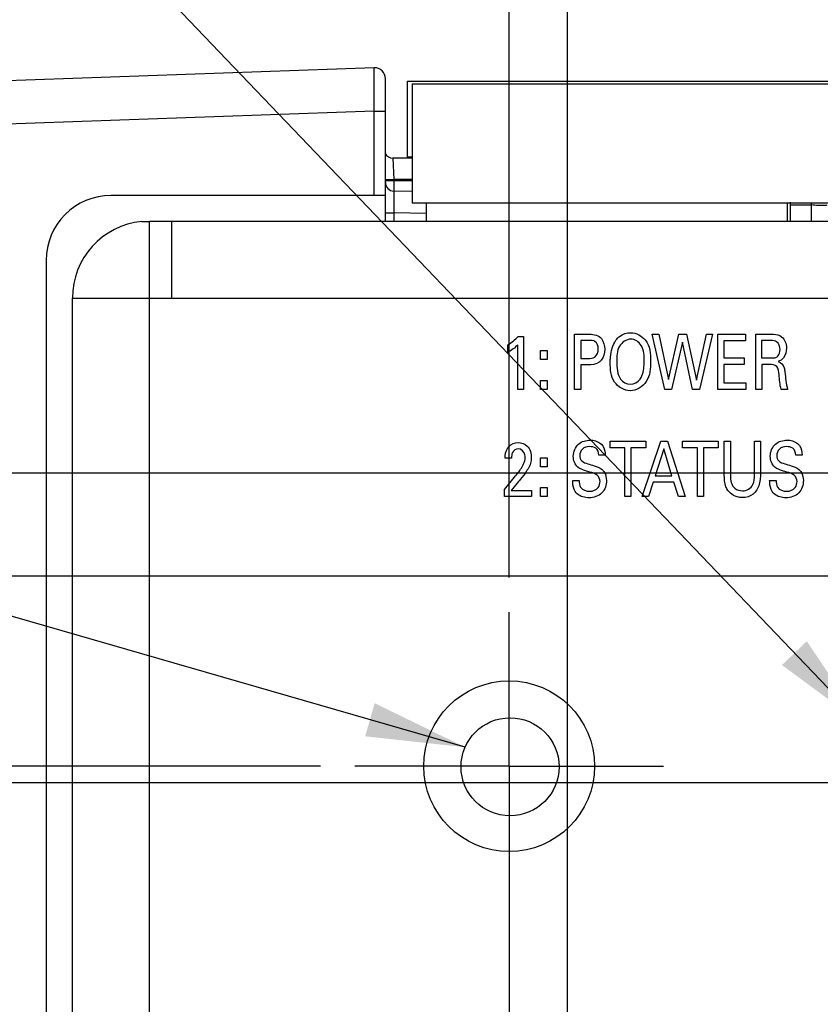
# Model space of a CAD drawing. Header units: inches. Extents: x 0 to 34, y 0 to 22.
# Tile 12 of 39: x 9.4 to 10.9, y 13.4 to 15.2. Entities that reach past the tile are written whole.
import ezdxf

# ---------------------------------------------------------------- set-up
doc = ezdxf.new("R2010")
doc.units = ezdxf.units.IN
doc.header["$LTSCALE"] = 1.87
doc.header["$MEASUREMENT"] = 0
doc.linetypes.add('CENTER', pattern=[0.6, 0.375, -0.075, 0.075, -0.075])
doc.layers.get('0').update_dxf_attribs({"linetype": 'CONTINUOUS'})
for name, color, linetype in [('02___PRT_ALL_AXES', 7, 'CONTINUOUS'), ('ARTWORK', 7, 'CONTINUOUS'), ('DETAIL', 7, 'CONTINUOUS'), ('DIMENSIONS', 7, 'CONTINUOUS'), ('THREAD', 7, 'CONTINUOUS')]:
    doc.layers.add(name, color=color, linetype=linetype)
doc.styles.get("Standard").update_dxf_attribs({"font": 'txt', "width": 0.8})
doc.dimstyles.new('DIMSTYLE_3', dxfattribs={"dimtxt": 0.125, "dimasz": 0.18, "dimexe": 0.125, "dimexo": 0.0625, "dimgap": 0.03125, "dimtad": 0, "dimtih": 1, "dimtoh": 1, "dimlfac": 0.5, "dimzin": 4, "dimdsep": 46, "dimtxsty": 'STANDARD', "dimblk": '_FILLED', "dimblk1": '_FILLED', "dimblk2": '_FILLED', "dimcen": 0.09, "dimadec": 0, "dimazin": 0, "dimtp": 0.01, "dimtm": 0.01, "dimtfac": 1, "dimtofl": 0, "dimtmove": 0, "dimatfit": 3, "dimldrblk": '_FILLED', "dimfxl": 1, "dimtolj": 1, "dimtzin": 4, "dimarcsym": 0})
doc.dimstyles.get("Standard").update_dxf_attribs({"dimtxt": 0.125, "dimasz": 0.18, "dimexe": 0.125, "dimexo": 0.0625, "dimgap": 0.09, "dimtad": 0, "dimtih": 1, "dimtoh": 1, "dimdec": 3, "dimzin": 4, "dimdsep": 46, "dimtxsty": 'STANDARD', "dimblk": '_FILLED', "dimblk1": '_FILLED', "dimblk2": '_FILLED', "dimcen": 0.09, "dimadec": 0, "dimazin": 0, "dimtol": 1, "dimtp": 0.01, "dimtm": 0.01, "dimtfac": 1, "dimtdec": 3, "dimtofl": 0, "dimtmove": 0, "dimatfit": 3, "dimldrblk": '_FILLED', "dimfxl": 1, "dimtolj": 1, "dimtzin": 4, "dimarcsym": 0})

# ---------------------------------------------------------------- blocks, each defined once
blk = doc.blocks.new('*D17')
at = {"layer": 'DIMENSIONS', "color": 2, "linetype": 'CONTINUOUS'}
blk.add_line((11.1112, 14.4016), (7.101, 14.4016), dxfattribs=at)
at = {"layer": 'DIMENSIONS', "color": 2, "linetype": 'CONTINUOUS', "insert": (7.0385, 14.4641), "char_height": 0.125, "width": 1.125, "attachment_point": 3, "line_spacing_factor": 0.9}
blk.add_mtext('3.10{\\Ftxt.shx;\\W1.000000;\\H0.125000; }[78.7]', dxfattribs=at)
blk = doc.blocks.new('_FILLED')
at = {"color": 0, "linetype": 'BYBLOCK'}
blk.add_solid([(0, 0), (-1, 0.1736), (-1, -0.1736)], dxfattribs=at)
blk = doc.blocks.new('*D18')
at = {"layer": 'DIMENSIONS', "color": 2, "linetype": 'CONTINUOUS'}
for p, q in [((7.2772, 14.0138), (7.101, 14.0138)), ((7.5957, 13.8696), (7.2772, 14.0138)), ((9.9463, 13.8696), (7.5957, 13.8696))]:
    blk.add_line(p, q, dxfattribs=at)
at = {"layer": 'DIMENSIONS', "color": 2, "linetype": 'CONTINUOUS', "insert": (7.0385, 14.0763), "char_height": 0.125, "width": 0.925, "attachment_point": 3, "line_spacing_factor": 0.9}
blk.add_mtext('2.83{\\Ftxt.shx;\\W1.000000;\\H0.125000; }[72]', dxfattribs=at)
blk = doc.blocks.new('*D20')
at = {"layer": 'DIMENSIONS', "color": 2, "linetype": 'CONTINUOUS'}
blk.add_line((12.6853, 13.8396), (7.101, 13.8396), dxfattribs=at)
at = {"layer": 'DIMENSIONS', "color": 2, "linetype": 'CONTINUOUS', "insert": (7.0385, 13.9021), "char_height": 0.125, "width": 1.125, "attachment_point": 3, "line_spacing_factor": 0.9}
blk.add_mtext('2.82{\\Ftxt.shx;\\W1.000000;\\H0.125000; }[71.6]', dxfattribs=at)
blk = doc.blocks.new('*D21')
at = {"layer": 'DIMENSIONS', "color": 2, "linetype": 'CONTINUOUS'}
blk.add_line((14.4811, 14.2146), (7.101, 14.2146), dxfattribs=at)
at = {"layer": 'DIMENSIONS', "color": 2, "linetype": 'CONTINUOUS', "insert": (7.0385, 14.2771), "char_height": 0.125, "width": 1.125, "attachment_point": 3, "line_spacing_factor": 0.9}
blk.add_mtext('3.01{\\Ftxt.shx;\\W1.000000;\\H0.125000; }[76.4]', dxfattribs=at)
blk = doc.blocks.new('*D24')
at = {"layer": 'DIMENSIONS', "color": 2, "linetype": 'CONTINUOUS'}
blk.add_line((10.2888, 14.2121), (10.2888, 15.8261), dxfattribs=at)
at = {"layer": 'DIMENSIONS', "color": 2, "linetype": 'CONTINUOUS', "insert": (10.2263, 15.8886), "char_height": 0.125, "width": 1.125, "attachment_point": 1, "rotation": 90, "line_spacing_factor": 0.9}
blk.add_mtext('1.19{\\Ftxt.shx;\\W1.000000;\\H0.125000; }[30.2]', dxfattribs=at)
blk = doc.blocks.new('*D25')
at = {"layer": 'DIMENSIONS', "color": 2, "linetype": 'CONTINUOUS'}
blk.add_line((11.0375, 13.1813), (11.0375, 15.8261), dxfattribs=at)
at = {"layer": 'DIMENSIONS', "color": 2, "linetype": 'CONTINUOUS', "insert": (10.975, 15.8886), "char_height": 0.125, "width": 1.125, "attachment_point": 1, "rotation": 90, "line_spacing_factor": 0.9}
blk.add_mtext('1.56{\\Ftxt.shx;\\W1.000000;\\H0.125000; }[39.7]', dxfattribs=at)
blk = doc.blocks.new('*D26')
at = {"layer": 'DIMENSIONS', "color": 2, "linetype": 'CONTINUOUS'}
blk.add_line((11.2989, 14.5893), (11.2989, 15.8261), dxfattribs=at)
at = {"layer": 'DIMENSIONS', "color": 2, "linetype": 'CONTINUOUS', "insert": (11.2364, 15.8886), "char_height": 0.125, "width": 0.925, "attachment_point": 1, "rotation": 90, "line_spacing_factor": 0.9}
blk.add_mtext('1.69{\\Ftxt.shx;\\W1.000000;\\H0.125000; }[43]', dxfattribs=at)
blk = doc.blocks.new('*D27')
at = {"layer": 'DIMENSIONS', "color": 2, "linetype": 'CONTINUOUS'}
blk.add_line((12.8728, 14.0271), (12.8728, 15.8261), dxfattribs=at)
at = {"layer": 'DIMENSIONS', "color": 2, "linetype": 'CONTINUOUS', "insert": (12.8103, 15.8886), "char_height": 0.125, "width": 0.925, "attachment_point": 1, "rotation": 90, "line_spacing_factor": 0.9}
blk.add_mtext('2.48{\\Ftxt.shx;\\W1.000000;\\H0.125000; }[63]', dxfattribs=at)
blk = doc.blocks.new('*D28')
at = {"layer": 'DIMENSIONS', "color": 2, "linetype": 'CONTINUOUS'}
blk.add_line((14.6688, 14.4023), (14.6688, 15.8261), dxfattribs=at)
at = {"layer": 'DIMENSIONS', "color": 2, "linetype": 'CONTINUOUS', "insert": (14.6063, 15.8886), "char_height": 0.125, "width": 1.125, "attachment_point": 1, "rotation": 90, "line_spacing_factor": 0.9}
blk.add_mtext('3.38{\\Ftxt.shx;\\W1.000000;\\H0.125000; }[85.8]', dxfattribs=at)
blk = doc.blocks.new('*D29')
at = {"layer": 'DIMENSIONS', "color": 2, "linetype": 'CONTINUOUS'}
for p, q in [((14.4501, 14.0934), (14.4501, 15.8261)), ((14.6298, 13.9308), (14.4501, 14.0934)), ((14.6298, 13.7958), (14.6298, 13.9308))]:
    blk.add_line(p, q, dxfattribs=at)
at = {"layer": 'DIMENSIONS', "color": 2, "linetype": 'CONTINUOUS', "insert": (14.3876, 15.8886), "char_height": 0.125, "width": 1.125, "attachment_point": 1, "rotation": 90, "line_spacing_factor": 0.9}
blk.add_mtext('3.36{\\Ftxt.shx;\\W1.000000;\\H0.125000; }[85.3]', dxfattribs=at)
blk = doc.blocks.new('*D30')
at = {"layer": 'DIMENSIONS', "color": 2, "linetype": 'CONTINUOUS'}
for p, q in [((10.4812, 15.6012), (10.4812, 15.8261)), ((10.3948, 15.3721), (10.4812, 15.6012)), ((10.3948, 13.182), (10.3948, 15.3721))]:
    blk.add_line(p, q, dxfattribs=at)
at = {"layer": 'DIMENSIONS', "color": 2, "linetype": 'CONTINUOUS', "insert": (10.4187, 15.8886), "char_height": 0.125, "width": 1.125, "attachment_point": 1, "rotation": 90, "line_spacing_factor": 0.9}
blk.add_mtext('1.24{\\Ftxt.shx;\\W1.000000;\\H0.125000; }[31.5]', dxfattribs=at)

msp = doc.modelspace()

# ---------------------------------------------------------------- linework, layer by layer
at = {"color": 7, "linetype": 'CONTINUOUS'}
for p, q in [((10.0437, 15.1379), (8.2165, 15.0741)), ((10.0641, 14.9061), (10.0641, 15.1182)), ((10.1043, 14.9736), (10.1043, 15.1138)), ((10.1043, 15.1138), (15.8245, 15.1138)), ((10.1128, 15.1086), (10.1128, 14.8926)), ((10.1128, 15.1086), (15.7728, 15.1086)), ((10.0437, 15.0592), (8.2165, 14.9954)), ((10.0437, 14.9061), (10.0437, 15.0592)), ((10.0437, 15.0592), (10.0641, 15.0592)), ((10.1128, 14.9736), (10.0778, 14.9736)), ((10.0778, 14.9736), (10.0793, 14.9353)), ((10.1128, 14.9757), (10.1043, 14.9757)), ((10.0637, 14.9352), (10.0714, 14.9351)), ((10.0637, 14.9334), (10.0714, 14.9333)), ((10.0793, 14.9353), (10.0793, 14.9334)), ((10.1128, 14.9353), (10.0793, 14.9353)), ((10.0793, 14.9334), (10.1128, 14.9334)), ((10.0793, 14.9334), (10.0794, 14.9143)), ((10.0641, 14.9061), (9.566, 14.9061)), ((10.1132, 14.9134), (10.0795, 14.914)), ((10.1128, 14.8926), (15.7728, 14.8926)), ((10.0641, 14.8746), (10.0794, 14.8746)), ((10.0794, 14.8746), (10.0794, 14.8596)), ((10.139, 14.8736), (10.0794, 14.8746)), ((9.4479, 14.788), (9.4479, 8.5512))]:
    msp.add_line(p, q, dxfattribs=at)
at = {"color": 3, "linetype": 'CONTINUOUS'}
for p, q in [((10.1388, 14.8596), (10.1388, 14.8926)), ((10.794, 14.8596), (10.794, 14.8926)), ((9.6217, 14.8589), (9.6356, 14.8589)), ((9.6356, 14.8596), (15.7368, 14.8596)), ((9.6356, 8.4803), (9.6356, 14.8589)), ((9.6756, 14.8596), (9.6756, 14.7196)), ((9.4956, 8.6196), (9.4956, 14.7196)), ((9.4956, 14.7196), (15.8768, 14.7196))]:
    msp.add_line(p, q, dxfattribs=at)
at = {"color": 7, "linetype": 'CONTINUOUS'}
for centre, radius, start, end in [((10.0444, 15.1182), 0.0197, 0, 92), ((10.0778, 14.9894), 0.0157, 207.2174, 270), ((10.0654, 15.4538), 0.5187, 270.6627, 271.532), ((10.0654, 15.4519), 0.5187, 270.6627, 271.532), ((10.0798, 14.9297), 0.0157, 180, 269), ((9.566, 14.788), 0.1181, 90, 180), ((5.9206, 14.8947), 4.9174, 359.5911, 359.9332)]:
    msp.add_arc(centre, radius, start, end, dxfattribs=at)
at = {"color": 3, "linetype": 'CONTINUOUS'}
msp.add_arc((9.6356, 14.7196), 0.14, 95.6689, 180, dxfattribs=at)
at = {"color": 7, "linetype": 'CONTINUOUS'}
for points, knots in [([(10.0437, 15.0592), (10.0436, 15.0643), (10.0436, 15.0744), (10.0435, 15.0889), (10.0434, 15.1024), (10.0434, 15.1126), (10.0434, 15.1198), (10.0434, 15.1244), (10.0434, 15.1284), (10.0435, 15.1317), (10.0435, 15.1343), (10.0435, 15.136), (10.0436, 15.137), (10.0436, 15.1375), (10.0437, 15.1377), (10.0437, 15.1379), (10.0437, 15.1379)], [0, 0, 0, 0, 0.194887, 0.38265, 0.555473, 0.706938, 0.772852, 0.831309, 0.881736, 0.9237, 0.956777, 0.980622, 0.989026, 0.995061, 0.998713, 1, 1, 1, 1]), ([(10.0795, 14.914), (10.0795, 14.914), (10.0795, 14.9136), (10.0794, 14.9132), (10.0794, 14.9122), (10.0794, 14.9109), (10.0794, 14.9092), (10.0793, 14.9064), (10.0793, 14.9021), (10.0793, 14.8962), (10.0793, 14.8895), (10.0793, 14.8822), (10.0794, 14.8772), (10.0794, 14.8746)], [0, 0, 0, 0, 0.004926, 0.019345, 0.043161, 0.076216, 0.118179, 0.168608, 0.292955, 0.444419, 0.617263, 0.805061, 1, 1, 1, 1]), ([(10.8538, 14.8878), (10.8525, 14.8879), (10.8473, 14.8881), (10.842, 14.8885), (10.8381, 14.889)], [0, 0, 0, 0, 0.236389, 1, 1, 1, 1]), ([(10.8655, 14.8883), (10.8647, 14.8882), (10.8608, 14.8878), (10.8569, 14.8878), (10.8538, 14.8878)], [0, 0, 0, 0, 0.200443, 1, 1, 1, 1])]:
    msp.add_open_spline(points, degree=3, knots=knots, dxfattribs=at)
msp.add_open_spline([(10.838, 14.889), (10.8381, 14.8902), (10.838, 14.8914), (10.8378, 14.8926)], degree=3, dxfattribs=at)
at = {"layer": '02___PRT_ALL_AXES', "color": 7, "linetype": 'CONTINUOUS'}
for p, q in [((10.0641, 14.8596), (10.0641, 14.9061)), ((10.7989, 14.8942), (10.7989, 14.8596)), ((10.7989, 14.889), (10.8381, 14.889))]:
    msp.add_line(p, q, dxfattribs=at)
at = {"layer": '02___PRT_ALL_AXES', "color": 7, "linetype": 'CENTER'}
for q in [(10.2888, 14.1496), (10.0088, 13.8696), (10.2888, 12.3311), (10.5688, 13.8696)]:
    msp.add_line((10.2888, 13.8696), q, dxfattribs=at)
at = {"layer": '02___PRT_ALL_AXES', "color": 3, "linetype": 'CONTINUOUS'}
msp.add_circle((10.2888, 13.8696), 0.155, dxfattribs=at)
at = {"layer": 'ARTWORK', "color": 40, "linetype": 'CONTINUOUS'}
for p, q in [((10.3053, 14.65), (10.3151, 14.65)), ((10.3151, 14.65), (10.3151, 14.5538)), ((10.4077, 14.5538), (10.4077, 14.6542)), ((10.4077, 14.6542), (10.4346, 14.6542)), ((10.5715, 14.5538), (10.5487, 14.6542)), ((10.5487, 14.6542), (10.5606, 14.6542)), ((10.5606, 14.6542), (10.5779, 14.5716)), ((10.5779, 14.5716), (10.597, 14.6542)), ((10.597, 14.6542), (10.6108, 14.6542)), ((10.6108, 14.6542), (10.6289, 14.5709)), ((10.6289, 14.5709), (10.6471, 14.6542)), ((10.658, 14.6542), (10.6342, 14.5538)), ((10.6471, 14.6542), (10.658, 14.6542)), ((10.6674, 14.5538), (10.6674, 14.6542)), ((10.6674, 14.6542), (10.7177, 14.6542)), ((10.7177, 14.6542), (10.7177, 14.6424)), ((10.7364, 14.5538), (10.7364, 14.6542)), ((10.7364, 14.6542), (10.765, 14.6542)), ((10.2866, 14.621), (10.2866, 14.6349)), ((10.3045, 14.5538), (10.3045, 14.6349)), ((10.4188, 14.6429), (10.4188, 14.6101)), ((10.4344, 14.6429), (10.4188, 14.6429)), ((10.6034, 14.6396), (10.5835, 14.5538)), ((10.6219, 14.5538), (10.6034, 14.6396)), ((10.6785, 14.6424), (10.6785, 14.6111)), ((10.7177, 14.6424), (10.6785, 14.6424)), ((10.7472, 14.6425), (10.7472, 14.611)), ((10.7647, 14.6425), (10.7472, 14.6425)), ((10.3454, 14.6079), (10.3454, 14.6243)), ((10.3454, 14.6243), (10.3577, 14.6243)), ((10.3577, 14.6243), (10.3577, 14.6079)), ((10.4188, 14.6101), (10.4321, 14.6101)), ((10.6785, 14.6111), (10.7158, 14.6111)), ((10.7158, 14.6111), (10.7158, 14.5994)), ((10.7472, 14.611), (10.7647, 14.611)), ((10.3577, 14.6079), (10.3454, 14.6079)), ((10.4188, 14.5984), (10.4188, 14.5538)), ((10.4318, 14.5984), (10.4188, 14.5984)), ((10.6785, 14.5994), (10.6785, 14.5661)), ((10.7158, 14.5994), (10.6785, 14.5994)), ((10.7474, 14.5991), (10.7474, 14.5538)), ((10.7614, 14.5991), (10.7474, 14.5991)), ((10.3454, 14.5538), (10.3454, 14.5702)), ((10.3454, 14.5702), (10.3577, 14.5702)), ((10.3577, 14.5702), (10.3577, 14.5538)), ((10.6785, 14.5661), (10.7186, 14.5661)), ((10.7186, 14.5661), (10.7186, 14.5538)), ((10.3151, 14.5538), (10.3045, 14.5538)), ((10.3577, 14.5538), (10.3454, 14.5538)), ((10.4188, 14.5538), (10.4077, 14.5538)), ((10.5835, 14.5538), (10.5715, 14.5538)), ((10.6342, 14.5538), (10.6219, 14.5538)), ((10.7186, 14.5538), (10.6674, 14.5538)), ((10.7474, 14.5538), (10.7364, 14.5538)), ((10.7945, 14.5538), (10.7826, 14.5538)), ((10.4722, 14.4479), (10.4722, 14.4598)), ((10.4722, 14.4598), (10.5369, 14.4598)), ((10.5304, 14.3594), (10.5642, 14.4598)), ((10.5369, 14.4598), (10.5369, 14.4479)), ((10.5642, 14.4598), (10.576, 14.4598)), ((10.576, 14.4598), (10.6085, 14.3594)), ((10.6036, 14.4479), (10.6036, 14.4598)), ((10.6036, 14.4598), (10.6684, 14.4598)), ((10.6684, 14.4598), (10.6684, 14.4479)), ((10.6795, 14.3986), (10.6795, 14.4598)), ((10.6795, 14.4598), (10.6906, 14.4598)), ((10.6906, 14.4598), (10.6906, 14.3976)), ((10.7341, 14.3982), (10.7341, 14.4598)), ((10.7341, 14.4598), (10.7449, 14.4598)), ((10.7449, 14.4598), (10.7449, 14.3979)), ((10.4632, 14.4347), (10.4517, 14.4347)), ((10.499, 14.4479), (10.4722, 14.4479)), ((10.499, 14.3594), (10.499, 14.4479)), ((10.51, 14.4479), (10.51, 14.3594)), ((10.5369, 14.4479), (10.51, 14.4479)), ((10.5696, 14.446), (10.5541, 14.3968)), ((10.5844, 14.3968), (10.5696, 14.446)), ((10.6305, 14.4479), (10.6036, 14.4479)), ((10.6305, 14.3594), (10.6305, 14.4479)), ((10.6415, 14.4479), (10.6415, 14.3594)), ((10.6684, 14.4479), (10.6415, 14.4479)), ((10.8209, 14.4347), (10.8094, 14.4347)), ((10.2931, 14.4293), (10.2814, 14.4293)), ((10.3454, 14.4135), (10.3454, 14.4299)), ((10.3454, 14.4299), (10.3577, 14.4299)), ((10.3577, 14.4135), (10.3454, 14.4135)), ((10.3577, 14.4299), (10.3577, 14.4135)), ((10.2803, 14.372), (10.3004, 14.3968)), ((10.5541, 14.3968), (10.5844, 14.3968)), ((10.306, 14.3864), (10.2926, 14.3704)), ((10.4042, 14.3887), (10.4157, 14.3887)), ((10.5505, 14.3855), (10.5418, 14.3594)), ((10.5877, 14.3855), (10.5505, 14.3855)), ((10.5964, 14.3594), (10.5877, 14.3855)), ((10.7618, 14.3887), (10.7734, 14.3887)), ((10.2803, 14.3594), (10.2803, 14.372)), ((10.2926, 14.3704), (10.3291, 14.3704)), ((10.3291, 14.3704), (10.3291, 14.3594)), ((10.3454, 14.3594), (10.3454, 14.3758)), ((10.3454, 14.3758), (10.3577, 14.3758)), ((10.3577, 14.3758), (10.3577, 14.3594)), ((10.3291, 14.3594), (10.2803, 14.3594)), ((10.3577, 14.3594), (10.3454, 14.3594)), ((10.51, 14.3594), (10.499, 14.3594)), ((10.5418, 14.3594), (10.5304, 14.3594)), ((10.6085, 14.3594), (10.5964, 14.3594)), ((10.6415, 14.3594), (10.6305, 14.3594))]:
    msp.add_line(p, q, dxfattribs=at)
for points in [[(10.2866, 14.6349), (10.2933, 14.6393), (10.2998, 14.6442), (10.3053, 14.65)], [(10.4346, 14.6542), (10.4424, 14.6542), (10.4519, 14.6524), (10.4565, 14.6461)], [(10.4565, 14.6461), (10.4606, 14.6408), (10.4624, 14.6334), (10.4624, 14.6267)], [(10.7835, 14.6495), (10.7893, 14.6449), (10.7924, 14.6365), (10.7924, 14.629)], [(10.3045, 14.6349), (10.2993, 14.6294), (10.2931, 14.6248), (10.2866, 14.621)], [(10.7924, 14.629), (10.7924, 14.6228), (10.7906, 14.6161), (10.7867, 14.6112)], [(10.4624, 14.6267), (10.4624, 14.6198), (10.4603, 14.6124), (10.456, 14.6071)], [(10.7867, 14.6112), (10.7843, 14.6082), (10.7809, 14.6059), (10.7773, 14.6047)], [(10.4841, 14.6042), (10.4841, 14.5933), (10.4853, 14.5815), (10.4912, 14.5724)], [(10.7826, 14.5538), (10.7803, 14.5625), (10.7798, 14.5715), (10.7789, 14.5804)], [(10.7895, 14.5854), (10.7905, 14.5748), (10.7916, 14.5641), (10.7945, 14.5538)], [(10.4912, 14.5724), (10.4948, 14.5668), (10.5023, 14.5633), (10.5089, 14.5633)], [(10.5089, 14.5633), (10.5156, 14.5633), (10.523, 14.5669), (10.5267, 14.5724)], [(10.2885, 14.4504), (10.2926, 14.4548), (10.2991, 14.4574), (10.3052, 14.4574)], [(10.4584, 14.4518), (10.4619, 14.447), (10.4629, 14.4406), (10.4632, 14.4347)], [(10.816, 14.4518), (10.8195, 14.447), (10.8206, 14.4406), (10.8209, 14.4347)], [(10.4136, 14.4126), (10.4082, 14.4172), (10.4053, 14.4252), (10.4053, 14.4324)], [(10.7713, 14.4126), (10.7658, 14.4172), (10.7629, 14.4252), (10.7629, 14.4324)], [(10.3004, 14.3968), (10.3047, 14.402), (10.3088, 14.4075), (10.3123, 14.4133)]]:
    msp.add_open_spline(points, degree=3, dxfattribs=at)
for points, knots in [([(10.4827, 14.6433), (10.4846, 14.6459), (10.4917, 14.6535), (10.5024, 14.6568), (10.5095, 14.6568)], [0, 0, 0, 0, 0.310804, 1, 1, 1, 1]), ([(10.5095, 14.6568), (10.5193, 14.6568), (10.5435, 14.6442), (10.5457, 14.6183), (10.5457, 14.605)], [0, 0, 0, 0, 0.425148, 1, 1, 1, 1]), ([(10.765, 14.6542), (10.7663, 14.6542), (10.7726, 14.6542), (10.7795, 14.6527), (10.7835, 14.6495)], [0, 0, 0, 0, 0.197684, 1, 1, 1, 1]), ([(10.4506, 14.6272), (10.4506, 14.6322), (10.4474, 14.6426), (10.4379, 14.6429), (10.4344, 14.6429)], [0, 0, 0, 0, 0.588904, 1, 1, 1, 1]), ([(10.4724, 14.6033), (10.4724, 14.6064), (10.4729, 14.6202), (10.4763, 14.6347), (10.4827, 14.6433)], [0, 0, 0, 0, 0.226066, 1, 1, 1, 1]), ([(10.5096, 14.6452), (10.5016, 14.6452), (10.484, 14.6326), (10.4841, 14.6137), (10.4841, 14.6042)], [0, 0, 0, 0, 0.456303, 1, 1, 1, 1]), ([(10.5339, 14.6051), (10.5339, 14.6148), (10.5342, 14.6334), (10.517, 14.6452), (10.5096, 14.6452)], [0, 0, 0, 0, 0.566642, 1, 1, 1, 1]), ([(10.7807, 14.6262), (10.7807, 14.6314), (10.7774, 14.6417), (10.768, 14.6425), (10.7647, 14.6425)], [0, 0, 0, 0, 0.612098, 1, 1, 1, 1]), ([(10.4321, 14.6101), (10.4361, 14.6101), (10.4468, 14.6105), (10.4506, 14.6219), (10.4506, 14.6272)], [0, 0, 0, 0, 0.43245, 1, 1, 1, 1]), ([(10.7647, 14.611), (10.7653, 14.611), (10.7689, 14.611), (10.7728, 14.6114), (10.7753, 14.6132)], [0, 0, 0, 0, 0.161104, 1, 1, 1, 1]), ([(10.7753, 14.6132), (10.7758, 14.6136), (10.7794, 14.6168), (10.7807, 14.6221), (10.7807, 14.6262)], [0, 0, 0, 0, 0.139856, 1, 1, 1, 1]), ([(10.456, 14.6071), (10.455, 14.6058), (10.4488, 14.5993), (10.4389, 14.5984), (10.4318, 14.5984)], [0, 0, 0, 0, 0.191087, 1, 1, 1, 1]), ([(10.5086, 14.5515), (10.4978, 14.5515), (10.4736, 14.5656), (10.4724, 14.5909), (10.4724, 14.6033)], [0, 0, 0, 0, 0.46588, 1, 1, 1, 1]), ([(10.5457, 14.605), (10.5457, 14.5924), (10.5444, 14.5667), (10.5198, 14.5515), (10.5086, 14.5515)], [0, 0, 0, 0, 0.527295, 1, 1, 1, 1]), ([(10.5267, 14.5724), (10.5316, 14.58), (10.5335, 14.5918), (10.5339, 14.6029), (10.5339, 14.6051)], [0, 0, 0, 0, 0.804389, 1, 1, 1, 1]), ([(10.7789, 14.5804), (10.7785, 14.5855), (10.7778, 14.5974), (10.766, 14.5991), (10.7614, 14.5991)], [0, 0, 0, 0, 0.526643, 1, 1, 1, 1]), ([(10.7773, 14.6047), (10.7823, 14.6031), (10.7886, 14.596), (10.7892, 14.5881), (10.7895, 14.5854)], [0, 0, 0, 0, 0.66201, 1, 1, 1, 1]), ([(10.2814, 14.4293), (10.2814, 14.4307), (10.2817, 14.4382), (10.2844, 14.446), (10.2885, 14.4504)], [0, 0, 0, 0, 0.190394, 1, 1, 1, 1]), ([(10.3052, 14.4574), (10.311, 14.4574), (10.3255, 14.4523), (10.3289, 14.437), (10.3289, 14.4293)], [0, 0, 0, 0, 0.431811, 1, 1, 1, 1]), ([(10.4053, 14.4324), (10.4053, 14.4405), (10.4118, 14.4573), (10.4285, 14.4617), (10.4358, 14.4617)], [0, 0, 0, 0, 0.524075, 1, 1, 1, 1]), ([(10.4348, 14.45), (10.4302, 14.45), (10.4204, 14.4477), (10.4171, 14.438), (10.4171, 14.4338)], [0, 0, 0, 0, 0.518244, 1, 1, 1, 1]), ([(10.4517, 14.4347), (10.4515, 14.4392), (10.448, 14.4487), (10.4387, 14.45), (10.4348, 14.45)], [0, 0, 0, 0, 0.540021, 1, 1, 1, 1]), ([(10.4358, 14.4617), (10.4374, 14.4617), (10.4457, 14.4613), (10.4544, 14.4572), (10.4584, 14.4518)], [0, 0, 0, 0, 0.195209, 1, 1, 1, 1]), ([(10.7629, 14.4324), (10.7629, 14.4405), (10.7694, 14.4573), (10.7861, 14.4617), (10.7935, 14.4617)], [0, 0, 0, 0, 0.524066, 1, 1, 1, 1]), ([(10.7925, 14.45), (10.7879, 14.45), (10.778, 14.4477), (10.7747, 14.438), (10.7747, 14.4338)], [0, 0, 0, 0, 0.518371, 1, 1, 1, 1]), ([(10.8094, 14.4347), (10.8092, 14.4392), (10.8056, 14.4487), (10.7963, 14.45), (10.7925, 14.45)], [0, 0, 0, 0, 0.540021, 1, 1, 1, 1]), ([(10.7935, 14.4617), (10.7951, 14.4617), (10.8034, 14.4613), (10.812, 14.4572), (10.816, 14.4518)], [0, 0, 0, 0, 0.195148, 1, 1, 1, 1]), ([(10.3056, 14.4461), (10.3013, 14.4461), (10.2933, 14.4406), (10.2931, 14.4326), (10.2931, 14.4293)], [0, 0, 0, 0, 0.567349, 1, 1, 1, 1]), ([(10.3179, 14.4304), (10.3179, 14.4319), (10.3177, 14.4388), (10.3111, 14.4461), (10.3056, 14.4461)], [0, 0, 0, 0, 0.213682, 1, 1, 1, 1]), ([(10.4171, 14.4338), (10.4171, 14.4303), (10.4197, 14.4221), (10.4276, 14.42), (10.4315, 14.4189)], [0, 0, 0, 0, 0.460871, 1, 1, 1, 1]), ([(10.7747, 14.4338), (10.7747, 14.4303), (10.7773, 14.4221), (10.7853, 14.42), (10.7891, 14.4189)], [0, 0, 0, 0, 0.460843, 1, 1, 1, 1]), ([(10.3123, 14.4133), (10.3132, 14.415), (10.3162, 14.4203), (10.3179, 14.4263), (10.3179, 14.4304)], [0, 0, 0, 0, 0.323317, 1, 1, 1, 1]), ([(10.3289, 14.4293), (10.3289, 14.4278), (10.3288, 14.4192), (10.324, 14.4113), (10.3202, 14.4053)], [0, 0, 0, 0, 0.173783, 1, 1, 1, 1]), ([(10.4315, 14.4189), (10.4353, 14.4177), (10.4441, 14.4149), (10.4533, 14.4117), (10.4574, 14.4083)], [0, 0, 0, 0, 0.429256, 1, 1, 1, 1]), ([(10.7891, 14.4189), (10.793, 14.4177), (10.8018, 14.4149), (10.8109, 14.4117), (10.815, 14.4083)], [0, 0, 0, 0, 0.429293, 1, 1, 1, 1]), ([(10.3202, 14.4053), (10.3169, 14.3999), (10.3118, 14.3938), (10.307, 14.3876), (10.306, 14.3864)], [0, 0, 0, 0, 0.804898, 1, 1, 1, 1]), ([(10.4354, 14.4037), (10.4327, 14.4045), (10.4253, 14.4069), (10.4175, 14.4093), (10.4136, 14.4126)], [0, 0, 0, 0, 0.354428, 1, 1, 1, 1]), ([(10.4538, 14.3868), (10.4538, 14.3909), (10.4496, 14.4006), (10.44, 14.4023), (10.4354, 14.4037)], [0, 0, 0, 0, 0.461453, 1, 1, 1, 1]), ([(10.4574, 14.4083), (10.4591, 14.4069), (10.464, 14.4011), (10.4654, 14.3934), (10.4654, 14.3883)], [0, 0, 0, 0, 0.305647, 1, 1, 1, 1]), ([(10.6842, 14.3733), (10.6835, 14.3745), (10.6798, 14.3823), (10.6795, 14.3913), (10.6795, 14.3986)], [0, 0, 0, 0, 0.158797, 1, 1, 1, 1]), ([(10.6906, 14.3976), (10.6906, 14.3953), (10.6908, 14.3891), (10.6922, 14.3829), (10.6942, 14.3795)], [0, 0, 0, 0, 0.374351, 1, 1, 1, 1]), ([(10.7125, 14.3697), (10.7199, 14.3697), (10.7342, 14.3784), (10.7341, 14.3924), (10.7341, 14.3982)], [0, 0, 0, 0, 0.563687, 1, 1, 1, 1]), ([(10.7449, 14.3979), (10.7449, 14.3962), (10.7448, 14.387), (10.7424, 14.3775), (10.7384, 14.3712)], [0, 0, 0, 0, 0.182896, 1, 1, 1, 1]), ([(10.793, 14.4037), (10.7904, 14.4045), (10.7829, 14.4069), (10.7751, 14.4093), (10.7713, 14.4126)], [0, 0, 0, 0, 0.354366, 1, 1, 1, 1]), ([(10.8115, 14.3868), (10.8115, 14.3909), (10.8073, 14.4006), (10.7977, 14.4023), (10.793, 14.4037)], [0, 0, 0, 0, 0.461443, 1, 1, 1, 1]), ([(10.815, 14.4083), (10.8168, 14.4069), (10.8216, 14.4011), (10.823, 14.3934), (10.823, 14.3883)], [0, 0, 0, 0, 0.305676, 1, 1, 1, 1]), ([(10.4088, 14.3684), (10.4059, 14.3732), (10.4042, 14.3804), (10.4042, 14.3873), (10.4042, 14.3887)], [0, 0, 0, 0, 0.799823, 1, 1, 1, 1]), ([(10.4157, 14.3887), (10.4159, 14.3844), (10.4167, 14.373), (10.429, 14.3688), (10.435, 14.3688)], [0, 0, 0, 0, 0.41619, 1, 1, 1, 1]), ([(10.4654, 14.3883), (10.4654, 14.3804), (10.4601, 14.3626), (10.4421, 14.357), (10.4337, 14.357)], [0, 0, 0, 0, 0.485296, 1, 1, 1, 1]), ([(10.435, 14.3688), (10.4408, 14.3688), (10.4516, 14.3729), (10.4538, 14.383), (10.4538, 14.3868)], [0, 0, 0, 0, 0.603241, 1, 1, 1, 1]), ([(10.6942, 14.3795), (10.6953, 14.3777), (10.6998, 14.3719), (10.7075, 14.3697), (10.7125, 14.3697)], [0, 0, 0, 0, 0.305744, 1, 1, 1, 1]), ([(10.7665, 14.3684), (10.7636, 14.3732), (10.7619, 14.3804), (10.7618, 14.3873), (10.7618, 14.3887)], [0, 0, 0, 0, 0.799795, 1, 1, 1, 1]), ([(10.7734, 14.3887), (10.7735, 14.3844), (10.7744, 14.373), (10.7867, 14.3688), (10.7927, 14.3688)], [0, 0, 0, 0, 0.416104, 1, 1, 1, 1]), ([(10.823, 14.3883), (10.823, 14.3804), (10.8177, 14.3626), (10.7998, 14.357), (10.7914, 14.357)], [0, 0, 0, 0, 0.485296, 1, 1, 1, 1]), ([(10.7927, 14.3688), (10.7984, 14.3688), (10.8092, 14.3729), (10.8115, 14.383), (10.8115, 14.3868)], [0, 0, 0, 0, 0.603241, 1, 1, 1, 1]), ([(10.4337, 14.357), (10.4318, 14.357), (10.4227, 14.3575), (10.4128, 14.3621), (10.4088, 14.3684)], [0, 0, 0, 0, 0.200641, 1, 1, 1, 1]), ([(10.7125, 14.3573), (10.7103, 14.3573), (10.6992, 14.3582), (10.6885, 14.3655), (10.6842, 14.3733)], [0, 0, 0, 0, 0.198413, 1, 1, 1, 1]), ([(10.7384, 14.3712), (10.7366, 14.3684), (10.7299, 14.3606), (10.7193, 14.3573), (10.7125, 14.3573)], [0, 0, 0, 0, 0.326357, 1, 1, 1, 1]), ([(10.7914, 14.357), (10.7895, 14.357), (10.7803, 14.3575), (10.7704, 14.3621), (10.7665, 14.3684)], [0, 0, 0, 0, 0.200641, 1, 1, 1, 1])]:
    msp.add_open_spline(points, degree=3, knots=knots, dxfattribs=at)
at = {"layer": 'THREAD', "color": 7, "linetype": 'CONTINUOUS'}
msp.add_circle((10.2904, 13.8685), 0.089, dxfattribs=at)

# ---------------------------------------------------------------- dimensions: what is measured, and where the dimension line sits
at = {"layer": 'DIMENSIONS', "color": 2, "linetype": 'CONTINUOUS'}
for feature_location, offset, dtype, origin, picture, middle in [((10.2888, 14.2121), (0, 1.614), 1, (7.9125, 14.1496), '*D24', (10.2888, 16.4511)), ((11.0375, 13.1813), (0, 2.6448), 1, (7.9125, 13.1188), '*D25', (11.0375, 16.4511)), ((14.6688, 14.4023), (0, 1.4238), 1, (7.9125, 14.3398), '*D28', (14.6688, 16.4511)), ((14.6298, 13.7958), (-0.1797, 2.0303), 0, (7.9125, 13.7333), '*D29', (14.4501, 16.4511)), ((10.3948, 13.182), (0.0864, 2.6442), 0, (7.9125, 13.1195), '*D30', (10.4812, 16.4511)), ((11.2989, 14.5893), (0, 1.2368), 1, (7.9125, 14.5268), '*D26', (11.2989, 16.3511)), ((12.8728, 14.0271), (0, 1.799), 1, (7.9125, 13.9646), '*D27', (12.8728, 16.3511)), ((11.1112, 14.4016), (-4.0103, 0), 0, (11.1737, 8.2013), '*D17', (6.476, 14.4016)), ((14.4811, 14.2146), (-7.3801, 0), 0, (14.5436, 8.2013), '*D21', (6.476, 14.2146)), ((9.9463, 13.8696), (-2.8454, 0.1442), 0, (10.0088, 8.2013), '*D18', (6.576, 14.0138)), ((12.6853, 13.8396), (-5.5844, 0), 0, (12.7478, 8.2013), '*D20', (6.476, 13.8396))]:
    dim = msp.add_ordinate_dim(feature_location=feature_location, offset=offset, dtype=dtype, origin=origin, dimstyle='DIMSTYLE_3', dxfattribs=at)
    dim.commit()
    dim.dimension.update_dxf_attribs({"geometry": picture, "text_midpoint": middle})

# ---------------------------------------------------------------- leaders
at = {"layer": 'DETAIL', "color": 2, "linetype": 'CONTINUOUS'}
for points in [[(10.9311, 13.9448), (9.1294, 15.8293), (8.9494, 15.8293)], [(10.2089, 13.904), (7.216, 14.7673), (7.036, 14.7673)]]:
    msp.add_leader(points, dimstyle='STANDARD', override={"dimtad": 0}, dxfattribs=at)

doc.saveas('drawing.dxf')
